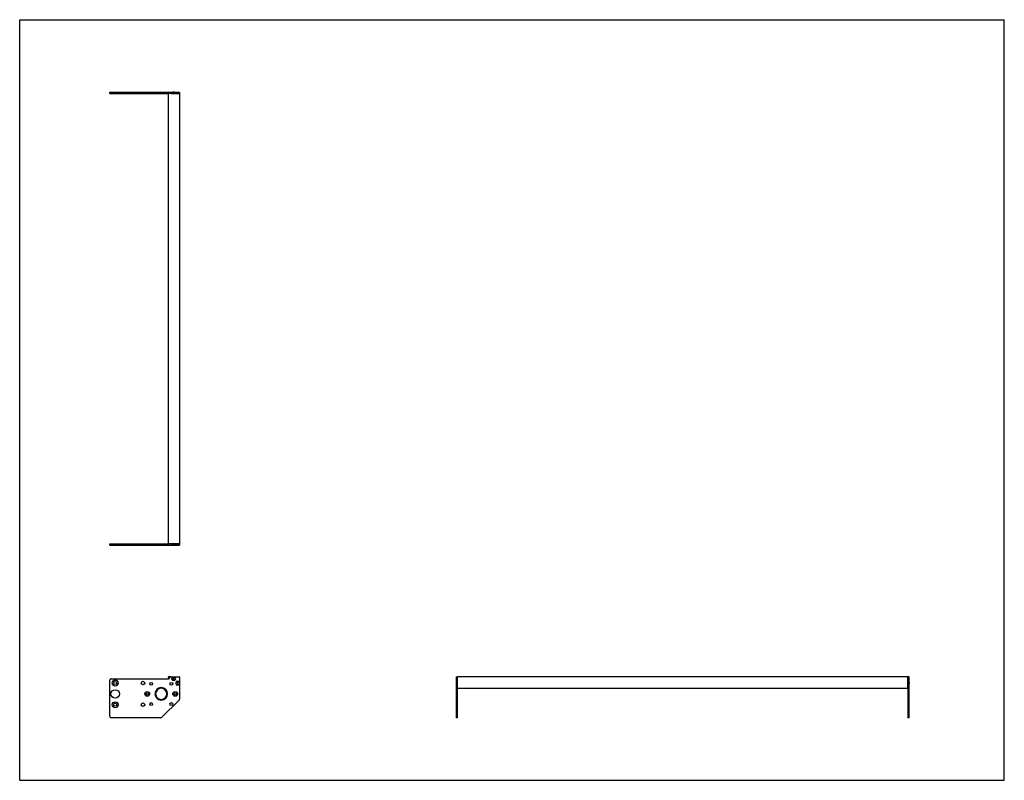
# Model space of a CAD drawing. Header units: inches. Extents: x 0 to 88, y 0 to 68.
import ezdxf

# ---------------------------------------------------------------- set-up
doc = ezdxf.new("R2010")
doc.units = ezdxf.units.IN
doc.header["$LTSCALE"] = 4.84
doc.header["$MEASUREMENT"] = 0
doc.layers.get('0').update_dxf_attribs({"linetype": 'CONTINUOUS'})
for name, color, linetype in [('350539_36_BL3', 7, 'CONTINUOUS'), ('350540_1_1_BL0', 7, 'CONTINUOUS'), ('350541_1_1_BL4', 7, 'CONTINUOUS'), ('930410M_1_1_BL1', 7, 'CONTINUOUS'), ('930410M_1_1_BL2', 7, 'CONTINUOUS'), ('930410M_1_1_BL5', 7, 'CONTINUOUS'), ('930410M_1_1_BL6', 7, 'CONTINUOUS')]:
    doc.layers.add(name, color=color, linetype=linetype)

# ---------------------------------------------------------------- blocks, each defined once
blk = doc.blocks.new('350540_1_1_BL0', base_point=(23.601, 13.375))
at = {"layer": '350540_1_1_BL0', "color": 7, "linetype": 'CONTINUOUS'}
for p, q in [((8.061, 21.156), (13.281, 21.156)), ((8.061, 21.031), (8.061, 21.156)), ((13.34, 21.031), (13.34, 21.156)), ((13.492, 21.156), (14.28, 21.156)), ((14.28, 21.156), (14.28, 21.031)), ((8.061, 21.031), (13.689, 21.031)), ((13.831, 21.031), (14.28, 21.031)), ((8.061, 5.719), (8.061, 8.959)), ((8.186, 9.084), (13.34, 9.084)), ((13.34, 9.084), (13.492, 9.237)), ((13.513, 9.245), (14.25, 9.245)), ((14.28, 9.215), (14.28, 7.252)), ((39.016, 9.245), (39.016, 8.756)), ((39.016, 9.245), (39.141, 9.245)), ((39.141, 5.594), (39.141, 9.245)), ((12.62, 8.287), (12.62, 8.224)), ((12.68, 8.224), (12.68, 8.287)), ((39.016, 8.615), (39.016, 5.594)), ((12.62, 7.226), (12.62, 7.164)), ((12.68, 7.164), (12.68, 7.226)), ((14.243, 7.164), (12.711, 5.631)), ((12.622, 5.594), (8.186, 5.594)), ((39.141, 5.594), (39.016, 5.594))]:
    blk.add_line(p, q, dxfattribs=at)
for centre, radius in [((8.534, 8.694), 0.266), ((8.534, 8.694), 0.141), ((11.025, 8.694), 0.158), ((8.534, 7.725), 0.375), ((11.4, 7.725), 0.21), ((11.745, 8.63), 0.125), ((13.555, 8.63), 0.125), ((13.9, 7.725), 0.21), ((11.4, 7.725), 0.109), ((13.9, 7.725), 0.109), ((8.534, 6.756), 0.266), ((8.534, 6.756), 0.141), ((11.025, 6.756), 0.158), ((11.745, 6.82), 0.125), ((13.555, 6.82), 0.125)]:
    blk.add_circle(centre, radius, dxfattribs=at)
for centre, radius, start, end in [((8.186, 8.959), 0.125, 90, 180), ((13.513, 9.215), 0.03, 90, 135), ((13.76, 9.085), 0.175, 113.89551, 66.10449), ((14.12, 8.685), 0.175, 23.89551, 336.10449), ((14.25, 9.215), 0.03, 0, 90), ((12.65, 7.725), 0.562, 93.05723, 266.94277), ((12.65, 7.725), 0.5, 93.43981, 266.56019), ((12.65, 7.725), 0.562, 273.05723, 86.94277), ((12.65, 7.725), 0.5, 273.43981, 86.56019), ((14.155, 7.252), 0.125, 315, 360), ((8.186, 5.719), 0.125, 180, 270), ((12.622, 5.719), 0.125, 270, 315)]:
    blk.add_arc(centre, radius, start, end, dxfattribs=at)
for points, knots in [([(13.689, 21.031), (13.7, 21.035), (13.723, 21.043), (13.76, 21.047), (13.796, 21.043), (13.82, 21.035), (13.831, 21.031)], [0, 0, 0, 0, 0.250032, 0.5, 0.749967, 1, 1, 1, 1]), ([(39.016, 8.756), (39.02, 8.745), (39.026, 8.728), (39.03, 8.704), (39.031, 8.691), (39.031, 8.685)], [0, 0, 0, 0, 0.49978, 0.749903, 1, 1, 1, 1]), ([(39.031, 8.685), (39.031, 8.679), (39.03, 8.667), (39.026, 8.643), (39.02, 8.626), (39.016, 8.615)], [0, 0, 0, 0, 0.250097, 0.50022, 1, 1, 1, 1])]:
    blk.add_open_spline(points, degree=3, knots=knots, dxfattribs=at)
blk = doc.blocks.new('930410M_1_1_BL1', base_point=(26.495, 8.685))
at = {"layer": '930410M_1_1_BL1', "color": 7, "linetype": 'CONTINUOUS'}
for p, q in [((14.091, 8.735), (14.063, 8.685)), ((14.063, 8.685), (14.091, 8.636)), ((14.091, 8.735), (14.148, 8.735)), ((14.148, 8.636), (14.091, 8.636)), ((14.177, 8.685), (14.148, 8.735)), ((14.148, 8.636), (14.177, 8.685)), ((39.016, 8.751), (39.016, 8.62)), ((39.028, 8.654), (39.028, 8.717))]:
    blk.add_line(p, q, dxfattribs=at)
blk.add_circle((14.12, 8.685), 0.157, dxfattribs=at)
blk = doc.blocks.new('930410M_1_1_BL2', base_point=(13.76, 14.985))
at = {"layer": '930410M_1_1_BL2', "color": 7, "linetype": 'CONTINUOUS'}
for p, q in [((13.694, 21.031), (13.825, 21.031)), ((13.791, 21.042), (13.728, 21.042)), ((13.731, 9.135), (13.703, 9.085)), ((13.703, 9.085), (13.731, 9.036)), ((13.731, 9.135), (13.788, 9.135)), ((13.788, 9.036), (13.731, 9.036)), ((13.817, 9.085), (13.788, 9.135)), ((13.788, 9.036), (13.817, 9.085))]:
    blk.add_line(p, q, dxfattribs=at)
blk.add_circle((13.76, 9.085), 0.157, dxfattribs=at)
blk = doc.blocks.new('350539_36_BL3', base_point=(46.329, 34.798))
at = {"layer": '350539_36_BL3', "color": 7, "linetype": 'CONTINUOUS'}
for p, q in [((13.281, 61.392), (13.281, 21.156)), ((14.28, 61.392), (13.281, 61.392)), ((14.28, 61.392), (14.28, 21.156)), ((14.28, 21.156), (13.281, 21.156)), ((13.513, 9.245), (13.311, 9.245)), ((39.141, 8.265), (39.141, 9.245)), ((79.377, 9.245), (39.141, 9.245)), ((79.377, 8.265), (79.377, 9.245)), ((79.377, 8.205), (39.141, 8.205))]:
    blk.add_line(p, q, dxfattribs=at)
for centre, radius, start, end in [((13.311, 9.215), 0.03, 90, 246.07971), ((12.65, 7.725), 1.6, 62.20812, 66.07971)]:
    blk.add_arc(centre, radius, start, end, dxfattribs=at)
blk = doc.blocks.new('350541_1_1_BL4', base_point=(43.781, 33.555))
at = {"layer": '350541_1_1_BL4', "color": 7, "linetype": 'CONTINUOUS'}
for p, q in [((8.061, 61.392), (8.061, 61.517)), ((8.061, 61.517), (13.689, 61.517)), ((8.061, 61.392), (13.281, 61.392)), ((13.34, 61.392), (13.34, 61.517)), ((13.513, 61.392), (14.28, 61.392)), ((13.831, 61.517), (14.28, 61.517)), ((14.28, 61.517), (14.28, 61.392)), ((79.502, 9.245), (79.377, 9.245)), ((79.377, 9.245), (79.377, 5.594)), ((79.502, 8.756), (79.502, 9.245)), ((79.502, 5.594), (79.502, 8.615)), ((79.502, 5.594), (79.377, 5.594))]:
    blk.add_line(p, q, dxfattribs=at)
for points, knots in [([(13.831, 61.517), (13.82, 61.512), (13.796, 61.504), (13.76, 61.5), (13.723, 61.504), (13.7, 61.512), (13.689, 61.517)], [0, 0, 0, 0, 0.250032, 0.5, 0.749967, 1, 1, 1, 1]), ([(79.502, 8.756), (79.497, 8.745), (79.492, 8.728), (79.488, 8.704), (79.487, 8.691), (79.487, 8.685)], [0, 0, 0, 0, 0.49979, 0.749909, 1, 1, 1, 1]), ([(79.487, 8.685), (79.487, 8.679), (79.488, 8.667), (79.492, 8.643), (79.497, 8.626), (79.502, 8.615)], [0, 0, 0, 0, 0.250096, 0.500219, 1, 1, 1, 1])]:
    blk.add_open_spline(points, degree=3, knots=knots, dxfattribs=at)
blk = doc.blocks.new('930410M_1_1_BL5', base_point=(13.76, 61.511))
at = {"layer": '930410M_1_1_BL5', "color": 7, "linetype": 'CONTINUOUS'}
for p, q in [((13.825, 61.517), (13.695, 61.517)), ((13.728, 61.505), (13.791, 61.505))]:
    blk.add_line(p, q, dxfattribs=at)
blk = doc.blocks.new('930410M_1_1_BL6', base_point=(79.496, 8.685))
at = {"layer": '930410M_1_1_BL6', "color": 7, "linetype": 'CONTINUOUS'}
for p, q in [((79.49, 8.717), (79.49, 8.654)), ((79.502, 8.62), (79.502, 8.751))]:
    blk.add_line(p, q, dxfattribs=at)

msp = doc.modelspace()

# ---------------------------------------------------------------- linework, layer by layer
at = {"color": 7, "linetype": 'CONTINUOUS'}
for p, q in [((0, 0), (0, 68)), ((0, 68), (88, 68)), ((88, 0), (88, 68)), ((0, 0), (88, 0))]:
    msp.add_line(p, q, dxfattribs=at)

# ---------------------------------------------------------------- block references
at = {"layer": '350539_36_BL3'}
msp.add_blockref('350539_36_BL3', (46.329, 34.798), dxfattribs=at)
at = {"layer": '350540_1_1_BL0'}
msp.add_blockref('350540_1_1_BL0', (23.601, 13.375), dxfattribs=at)
at = {"layer": '350541_1_1_BL4'}
msp.add_blockref('350541_1_1_BL4', (43.781, 33.555), dxfattribs=at)
at = {"layer": '930410M_1_1_BL1'}
msp.add_blockref('930410M_1_1_BL1', (26.495, 8.685), dxfattribs=at)
at = {"layer": '930410M_1_1_BL2'}
msp.add_blockref('930410M_1_1_BL2', (13.76, 14.985), dxfattribs=at)
at = {"layer": '930410M_1_1_BL5'}
msp.add_blockref('930410M_1_1_BL5', (13.76, 61.511), dxfattribs=at)
at = {"layer": '930410M_1_1_BL6'}
msp.add_blockref('930410M_1_1_BL6', (79.496, 8.685), dxfattribs=at)

doc.saveas('drawing.dxf')
